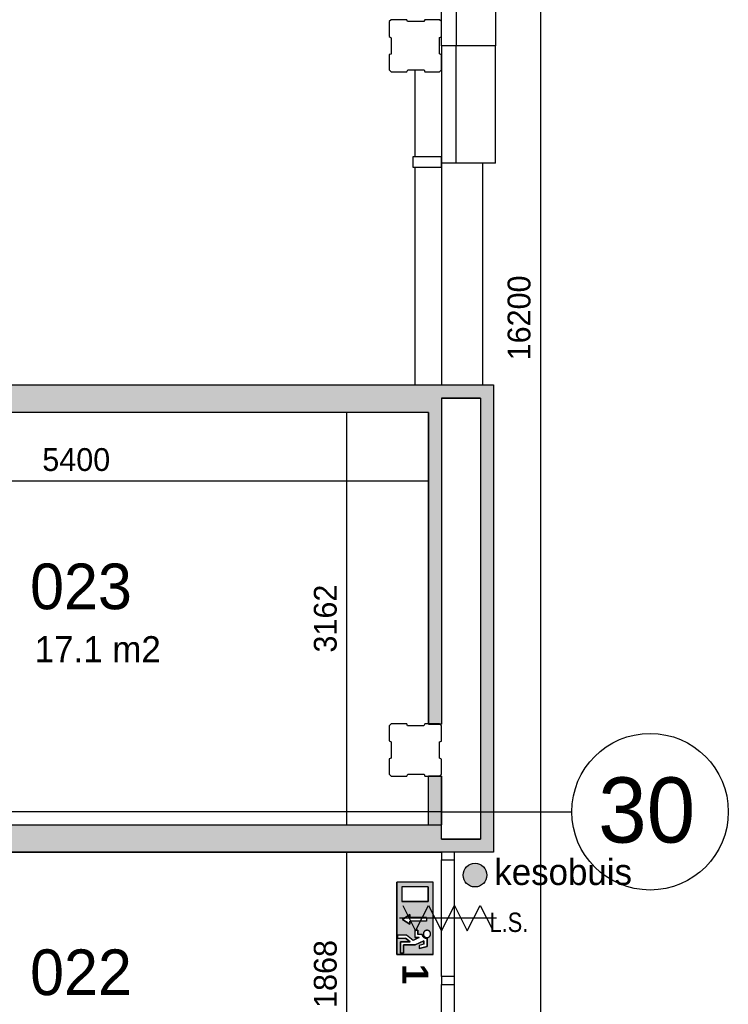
# Model space of a CAD drawing. Extents: x -1826 to 147704, y -44576 to 60962.
# Tile 50 of 75: x 138057 to 143490, y -7414 to 134. Entities that reach past the tile are written whole.
import ezdxf
from ezdxf.enums import TextEntityAlignment as Align

# ---------------------------------------------------------------- set-up
doc = ezdxf.new("R2010")
doc.units = 0
doc.header["$MEASUREMENT"] = 0
doc.header["$PDMODE"] = 35
doc.header["$PDSIZE"] = -0.5
doc.layers.get('0').update_dxf_attribs({"linetype": 'CONTINUOUS'})
doc.layers.get('DEFPOINTS').update_dxf_attribs({"linetype": 'CONTINUOUS'})
for name, color, linetype in [('-02$TEKST$$$MAAT', 252, 'CONTINUOUS'), ('AA$1A---_ARCEER', 252, 'CONTINUOUS'), ('AL21----_BUITENWAND', 252, 'CONTINUOUS'), ('AL22----_BINNENWAND', 252, 'CONTINUOUS'), ('AL31----_BUITENKOZIJN', 252, 'CONTINUOUS'), ('AM$1A---_MAATVOERING', 252, 'CONTINUOUS'), ('Betonpalen', 252, 'CONTINUOUS'), ('Brandweer', 252, 'CONTINUOUS'), ('brandweer NIEUW', 252, 'CONTINUOUS'), ('COMPARTIMENTERING', 252, 'CONTINUOUS'), ('LAYER01', 252, 'CONTINUOUS'), ('M2', 252, 'CONTINUOUS'), ('OMPARTIMENTERING', 252, 'CONTINUOUS')]:
    doc.layers.add(name, color=color, linetype=linetype)
doc.styles.add('B-01', font='b-gbp')
doc.styles.add('HELVL', font='HELVL', dxfattribs={"width": 0.8})
doc.dimstyles.new('BBA_STAND', dxfattribs={"dimtxt": 175, "dimasz": 1, "dimexe": 1, "dimexo": 0.001, "dimgap": 75, "dimtad": 1, "dimdec": 0, "dimzin": 0, "dimdsep": 46, "dimtxsty": 'B-01', "dimblk": 'NONE', "dimblk1": 'PIJL1', "dimblk2": 'NONE', "dimcen": 1, "dimse1": 1, "dimse2": 1, "dimclrd": 256, "dimclre": 256, "dimclrt": 256, "dimadec": 4, "dimazin": 0, "dimtfac": 1, "dimtdec": 0, "dimtmove": 0, "dimatfit": 2, "dimldrblk": 'PIJL1', "dimfxl": 1, "dimtfillclr": 256, "dimtolj": 1, "dimtzin": 0, "dimarcsym": 0})

# ---------------------------------------------------------------- blocks, each defined once
blk = doc.blocks.new('*D23')
at = {"layer": 'AM$1A---_MAATVOERING', "lineweight": -2, "transparency": 16777216}
blk.add_line((142049.1, 5948), (142049.1, -10252), dxfattribs=at)
at = {"layer": 'DEFPOINTS', "color": 0, "transparency": 16777216}
for p in [(141704.1, 5948), (141704.2, -10252), (142049.1, -10252)]:
    blk.add_point(p, dxfattribs=at)
at = {"layer": 'AM$1A---_MAATVOERING', "transparency": 16777216, "insert": (141886.6, -2152), "char_height": 175, "attachment_point": 5, "rotation": 90, "style": 'B-01'}
blk.add_mtext('\\A1;16200', dxfattribs=at)
blk = doc.blocks.new('_None')
blk = doc.blocks.new('PIJL1')
at = {"color": 1, "linetype": 'ByBlock'}
blk.add_line((0, 82.6), (0, -82.6), dxfattribs=at)
blk.add_solid([(-100, 16.7), (-100, -16.7), (0, 0)], dxfattribs=at)
blk = doc.blocks.new('*D83')
at = {"layer": 'AM$1A---_MAATVOERING', "lineweight": -2, "transparency": 16777216}
blk.add_line((140563.3, -2876), (140563.3, -6037.5), dxfattribs=at)
at = {"layer": 'DEFPOINTS', "color": 0, "transparency": 16777216}
for p in [(141190.2, -2876), (140563.3, -6037.5), (141190.2, -6037.5)]:
    blk.add_point(p, dxfattribs=at)
at = {"layer": 'AM$1A---_MAATVOERING', "transparency": 16777216, "insert": (140400.8, -4456.7), "char_height": 175, "attachment_point": 5, "rotation": 90, "style": 'B-01'}
blk.add_mtext('\\A1;3162', dxfattribs=at)
blk = doc.blocks.new('*D84')
at = {"layer": 'AM$1A---_MAATVOERING', "lineweight": -2, "transparency": 16777216}
blk.add_line((135790.2, -3401.5), (141190.2, -3401.5), dxfattribs=at)
at = {"layer": 'DEFPOINTS', "color": 0, "transparency": 16777216}
for p in [(141190.2, -3096.5), (135790.2, -3294.5), (141190.2, -3401.5)]:
    blk.add_point(p, dxfattribs=at)
at = {"layer": 'AM$1A---_MAATVOERING', "transparency": 16777216, "insert": (138490.2, -3239), "char_height": 175, "attachment_point": 5, "style": 'B-01'}
blk.add_mtext('\\A1;5400', dxfattribs=at)
blk = doc.blocks.new('*D85')
at = {"layer": 'AM$1A---_MAATVOERING', "lineweight": -2, "transparency": 16777216}
blk.add_line((140563.3, -6247.5), (140563.3, -8115), dxfattribs=at)
at = {"layer": 'DEFPOINTS', "color": 0, "transparency": 16777216}
for p in [(141290.2, -6247.5), (140563.3, -8115), (141290.2, -8115)]:
    blk.add_point(p, dxfattribs=at)
at = {"layer": 'AM$1A---_MAATVOERING', "transparency": 16777216, "insert": (140400.8, -7181.2), "char_height": 175, "attachment_point": 5, "rotation": 90, "style": 'B-01'}
blk.add_mtext('\\A1;1868', dxfattribs=at)

msp = doc.modelspace()

# ---------------------------------------------------------------- hatches: boundary and pattern name
at = {"layer": 'AA$1A---_ARCEER'}
h = msp.add_hatch(color=256, dxfattribs=at)
h.paths.add_polyline_path([(141189.6, -2874.7), (141189.6, -5264.7), (141289.6, -5264.7), (141289.6, -2874.7), (141289.6, -2764.7), (141589.6, -2764.7), (141589.6, -6146.2), (141289.6, -6146.2), (141289.6, -6036.2), (135797.6, -6036.2), (135790.6, -6043.2), (135790.6, -6246.2), (141289.6, -6246.2), (141689.6, -6246.2), (141689.6, -2664.7), (136789.6, -2664.7), (136789.6, -2874.7)])
h.paths.add_polyline_path([(141289.6, -6036.2), (141289.6, -5664.7), (141189.6, -5664.7), (141189.6, -6036.2)], flags=16)
at = {"layer": 'Brandweer'}
msp.add_hatch(color=256, dxfattribs=at).paths.add_polyline_path([(141548, -6514, 1), (141548, -6332, 1)])
at = {"layer": 'brandweer NIEUW'}
h = msp.add_hatch(color=256, dxfattribs=at)
h.paths.add_polyline_path([(141226, -7031.3), (141226, -6476.4), (140948.6, -6476.4), (140948.6, -7031.3)])
h.paths.add_polyline_path([(141047.4, -6725.2), (141047.4, -6748.3), (141176.9, -6748.3), (141176.9, -6776.1), (141047.4, -6776.1), (141047.4, -6799.2), (140991.9, -6762.2)], flags=16)
h.paths.add_polyline_path([(140985.6, -6624.4), (140985.6, -6513.4), (141189, -6513.4), (141189, -6624.4)], flags=16)
h.paths.add_polyline_path([(141022.5, -6883.3), (141073.8, -6923.2), (141120.9, -6901.8), (141087.3, -6901.8), (141087.3, -6846.3), (141110.4, -6846.3), (141110.4, -6878.7), (141143.6, -6878.7), (141143.9, -6878.7), (141144, -6879.1), (141144.1, -6879.5), (141144.1, -6879.9), (141144.2, -6880.3), (141144.3, -6880.6), (141144.6, -6882.2), (141145.5, -6885.4), (141146.1, -6887), (141148.8, -6892.6), (141149.1, -6893.2), (141153.6, -6898.9), (141153.8, -6899.2), (141157.3, -6902.3), (141157.8, -6902.7), (141162.9, -6906), (141163.4, -6906.2), (141172.9, -6909.5), (141173.3, -6909.6), (141180.3, -6910.2), (141179.8, -6910.2), (141179.8, -6971.2), (141119.6, -6986.2), (141119.6, -6962.4), (141156.6, -6953.1), (141156.6, -6926.2), (141088.2, -6957.3), (140999.4, -6957.3), (140999.4, -7022), (140976.3, -7022), (140976.3, -6934.2), (141050.3, -6934.2), (141014.6, -6906.4), (140953.2, -6906.4), (140953.2, -6883.3)], flags=16)
h.paths.add_polyline_path([(141160.1, -6854.4), (141161.9, -6852.9), (141162.5, -6852.2), (141162.2, -6852.5), (141165.5, -6850.2), (141165.9, -6850), (141169.1, -6848.4), (141169.3, -6848.3), (141173, -6847.1), (141175.3, -6846.7), (141175.8, -6846.5), (141179.8, -6846.3), (141183.9, -6846.6), (141188.1, -6847.5), (141188.8, -6847.8), (141192.2, -6849.1), (141193.3, -6849.8), (141195.2, -6850.9), (141196.6, -6852), (141197.2, -6852.4), (141196.8, -6852.2), (141199.5, -6854.4), (141199.7, -6854.7), (141202.1, -6857.5), (141204.4, -6861.2), (141204.8, -6862), (141205.9, -6864.7), (141206.3, -6866.1), (141206.4, -6866.3), (141206.4, -6866.1), (141206.4, -6866.2), (141207, -6868.6), (141207.6, -6873.3), (141207.5, -6872.8), (141207.4, -6876.8), (141206.7, -6880.8), (141205.4, -6884.7), (141205.4, -6884.9), (141203.5, -6888.6), (141203, -6889.2), (141201, -6892.1), (141199.9, -6893.1), (141198.2, -6894.9), (141197.6, -6895.3), (141195.2, -6897.2), (141193.7, -6898.1), (141193.3, -6898.3), (141193.4, -6898.2), (141190.4, -6899.8), (141188.5, -6900.4), (141188, -6900.6), (141188.4, -6900.4), (141185, -6901.4), (141183.9, -6901.5), (141181.1, -6901.8), (141177, -6901.7), (141173, -6901.1), (141169.1, -6899.8), (141165, -6897.7), (141165.5, -6897.9), (141162.1, -6895.6), (141159.2, -6892.7), (141156.6, -6889.5), (141154.6, -6885.9), (141153.1, -6882.1), (141153.1, -6882), (141152.2, -6878.1), (141152.1, -6875.5), (141151.9, -6874.6), (141152.3, -6869.7), (141152.5, -6868.8), (141153.3, -6865.4), (141153.8, -6864.4), (141154.6, -6862.2), (141155.8, -6860.1), (141156.6, -6858.3), (141157.2, -6857.7)], flags=16)

# ---------------------------------------------------------------- linework, layer by layer
at = {"layer": 'AL21----_BUITENWAND'}
for p, q in [((141290.2, -66), (141290.2, 864)), ((141404.2, 784), (141404.2, -66)), ((141704.2, 784), (141704.2, -66)), ((141404.2, -66), (141290.2, -66)), ((141404.2, -66), (141290.2, -66)), ((141290.2, -66), (141290.2, -996)), ((141704.2, -66), (141404.2, -66)), ((141404.2, -966), (141404.2, -66)), ((141704.2, -966), (141704.2, -66)), ((141090.2, -916), (141090.2, -251)), ((141604.2, -966), (141604.2, -2666)), ((141090.2, -2666), (141090.2, -996))]:
    msp.add_line(p, q, dxfattribs=at)
at = {"layer": 'AL22----_BINNENWAND'}
for p, q in [((141290.2, -2766), (141290.2, -2876)), ((141290.2, -6147.5), (141290.2, -6037.5))]:
    msp.add_line(p, q, dxfattribs=at)
for points in [[(136790.2, -2666), (141690.2, -2666)], [(141690.2, -2666), (141690.2, -6247.5)], [(141290.2, -2766), (141590.2, -2766), (141590.2, -6147.5), (141290.2, -6147.5)], [(141590.2, -2766), (141290.2, -2766)], [(141190.2, -2876), (136790.2, -2876)], [(141190.2, -2876), (141190.2, -5266)], [(141190.2, -5266), (141190.2, -2876)], [(141290.2, -2876), (141290.2, -5266)], [(141290.2, -2876), (141290.2, -5266)], [(141190.2, -5266), (141290.2, -5266)], [(141290.2, -5266), (141190.2, -5266)], [(141190.2, -6037.5), (141190.2, -5666)], [(141190.2, -6037.5), (141190.2, -5666)], [(141290.2, -5666), (141190.2, -5666)], [(141190.2, -5666), (141290.2, -5666)], [(141290.2, -6037.5), (141290.2, -5666)], [(141290.2, -5666), (141290.2, -6037.5)], [(135791.2, -6037.5), (141290.2, -6037.5)], [(135791.2, -6037.5), (141290.2, -6037.5)], [(141290.2, -6147.5), (141590.2, -6147.5)], [(135791.2, -6247.5), (141290.2, -6247.5)], [(141290.2, -6247.5), (135791.2, -6247.5)], [(141690.2, -6247.5), (141290.2, -6247.5)]]:
    msp.add_lwpolyline(points, dxfattribs=at)
at = {"layer": 'AL31----_BUITENKOZIJN'}
for p, q in [((141290.2, -916), (141070.2, -916)), ((141070.2, -916), (141070.2, -996)), ((141290.2, -996), (141290.2, -916)), ((141704.2, -966), (141290.2, -966)), ((141070.2, -996), (141290.2, -996)), ((141290.2, -996), (141290.2, -2666)), ((141290.2, -6247.5), (141290.2, -6307.2)), ((141389.9, -6247.5), (141290.2, -6247.5)), ((141389.9, -6307.2), (141389.9, -6247.5)), ((141290.2, -6307.2), (141389.9, -6307.2)), ((141290.2, -7201.2), (141290.2, -6307.2)), ((141389.9, -7201.2), (141389.9, -6307.2)), ((141340.2, -6754), (141140.2, -6754)), ((141290.2, -7201.2), (141290.2, -7261)), ((141389.9, -7201.2), (141290.2, -7201.2)), ((141389.9, -7261), (141389.9, -7201.2)), ((141290.2, -7261), (141389.9, -7261)), ((141290.2, -8155.2), (141290.2, -7261)), ((141389.9, -8155.2), (141389.9, -7261))]:
    msp.add_line(p, q, dxfattribs=at)
at = {"layer": 'Betonpalen'}
for points in [[(140905.3, 134), (140890.3, 119), (140890.3, 4), (140905.3, -4), (140905.3, -129), (140890.3, -134), (140890.3, -251), (140905.3, -266), (141024.3, -266), (141032.3, -251), (141157.3, -251), (141162.3, -266), (141275.3, -266), (141290.3, -251), (141290.3, -136), (141275.3, -128), (141275.3, -3), (141290.3, 2), (141290.3, 119), (141275.3, 134), (141164.3, 134), (141156.3, 119), (141031.3, 119), (141026.3, 134), (140905.3, 134)], [(140905.2, -5264.7), (140890.2, -5279.7), (140890.2, -5394.7), (140905.2, -5402.7), (140905.2, -5527.7), (140890.2, -5532.7), (140890.2, -5649.7), (140905.2, -5664.7), (141024.2, -5664.7), (141032.2, -5649.7), (141157.2, -5649.7), (141162.2, -5664.7), (141275.2, -5664.7), (141290.2, -5649.7), (141290.2, -5534.7), (141275.2, -5526.7), (141275.2, -5401.7), (141290.2, -5396.7), (141290.2, -5279.7), (141275.2, -5264.7), (141164.2, -5264.7), (141156.2, -5279.7), (141031.2, -5279.7), (141026.2, -5264.7), (140905.2, -5264.7)]]:
    msp.add_lwpolyline(points, dxfattribs=at)
at = {"layer": 'Brandweer'}
for points in [[(140993.7, -6657.2), (141092.7, -6850.7), (141191.7, -6657.2), (141290.7, -6850.7), (141389.7, -6657.2), (141488.7, -6850.7), (141587.7, -6657.2), (141686.7, -6850.7)], [(141712.7, -6754), (140967.7, -6754)]]:
    msp.add_lwpolyline(points, dxfattribs=at)
msp.add_circle((141548, -6423), 91, dxfattribs=at)
at = {"layer": 'brandweer NIEUW'}
for p, q in [((140948.6, -7031.3), (140948.6, -6476.4)), ((141226, -6476.4), (140948.6, -6476.4)), ((141226, -7031.3), (141226, -6476.4)), ((140985.6, -6513.4), (140985.6, -6624.4)), ((141189, -6513.4), (140985.6, -6513.4)), ((141189, -6513.4), (141189, -6624.4)), ((141189, -6624.4), (140985.6, -6624.4)), ((141047.4, -6725.2), (140991.9, -6762.2)), ((140991.9, -6762.2), (141047.4, -6799.2)), ((141224.2, -6754), (141024.2, -6754)), ((141047.4, -6748.3), (141047.4, -6725.2)), ((141176.9, -6748.3), (141047.4, -6748.3)), ((141176.9, -6776.1), (141047.4, -6776.1)), ((141047.4, -6799.2), (141047.4, -6776.1)), ((141087.3, -6846.3), (141087.3, -6901.8)), ((141087.3, -6846.3), (141110.4, -6846.3)), ((141110.4, -6846.3), (141110.4, -6878.7)), ((141022.5, -6883.3), (140953.2, -6883.3)), ((140953.2, -6883.3), (140953.2, -6906.4)), ((140953.2, -6906.4), (141014.6, -6906.4)), ((140976.3, -7022), (140976.3, -6934.2)), ((140976.3, -6934.2), (141050.3, -6934.2)), ((141050.3, -6934.2), (141014.6, -6906.4)), ((141074, -6923.3), (141022.5, -6883.3)), ((141120.9, -6901.8), (141073.8, -6923.2)), ((141120.9, -6901.8), (141087.3, -6901.8)), ((141156.6, -6926.2), (141088.2, -6957.3)), ((141143.9, -6878.7), (141110.4, -6878.7)), ((141156.6, -6953.1), (141156.6, -6926.2)), ((141179.8, -6910.2), (141179.8, -6971.2)), ((141088.2, -6957.3), (140999.4, -6957.3)), ((140999.4, -6957.3), (140999.4, -7022)), ((141156.6, -6953.1), (141119.6, -6962.4)), ((141119.6, -6962.4), (141119.6, -6986.2)), ((141179.8, -6971.2), (141119.6, -6986.2)), ((141226, -7031.3), (140948.6, -7031.3)), ((140999.4, -7022), (140976.3, -7022))]:
    msp.add_line(p, q, dxfattribs=at)
for points in [[(140948.6, -7031.3), (141226, -7031.3), (141226, -6476.4), (140948.6, -6476.4), (140948.6, -7031.3)], [(140985.6, -6624.4), (141189, -6624.4), (141189, -6513.4), (140985.6, -6513.4), (140985.6, -6624.4)], [(141176.9, -6748.3), (141176.9, -6776.1), (141047.4, -6776.1), (141047.4, -6799.2), (140991.9, -6762.2), (141047.4, -6725.2), (141047.4, -6748.3), (141176.9, -6748.3)], [(140976.3, -7022), (140999.4, -7022), (140999.4, -6957.3), (141088.2, -6957.3), (141156.6, -6926.2), (141156.6, -6953.1), (141119.6, -6962.4), (141119.6, -6986.2), (141179.8, -6971.2), (141179.8, -6910.2), (141173.9, -6909.7), (141171.4, -6909.2), (141168.9, -6908.5), (141166.2, -6907.5), (141162.7, -6905.9), (141159.9, -6904.2), (141158.1, -6902.9), (141155.7, -6901), (141153.9, -6899.2), (141151.4, -6896.4), (141149.4, -6893.7), (141147.7, -6890.6), (141146.3, -6887.7), (141144.9, -6883.6), (141144.2, -6880.6), (141143.6, -6878.7), (141110.4, -6878.7), (141110.4, -6846.3), (141087.3, -6846.3), (141087.3, -6901.8), (141120.9, -6901.8), (141073.8, -6923.2), (141022.5, -6883.3), (140953.2, -6883.3), (140953.2, -6906.4), (141014.6, -6906.4), (141050.3, -6934.2), (140976.3, -6934.2), (140976.3, -7022)], [(141199.4, -6854.4), (141198.4, -6853.5), (141197.4, -6852.6), (141196.3, -6851.8), (141195.2, -6851), (141194, -6850.3), (141192.8, -6849.6), (141191.6, -6849), (141190.4, -6848.4), (141189.1, -6847.9), (141187.8, -6847.5), (141186.5, -6847.1), (141185.2, -6846.9), (141183.8, -6846.6), (141182.5, -6846.5), (141181.1, -6846.4), (141179.8, -6846.3), (141178.4, -6846.4), (141177, -6846.5), (141175.7, -6846.6), (141174.3, -6846.9), (141173, -6847.1), (141171.7, -6847.5), (141170.4, -6847.9), (141169.1, -6848.4), (141167.9, -6849), (141166.7, -6849.6), (141165.5, -6850.3), (141164.3, -6851), (141163.2, -6851.8), (141162.2, -6852.6), (141161.1, -6853.5), (141160.1, -6854.4), (141159.2, -6855.4), (141158.3, -6856.5), (141157.5, -6857.5), (141156.7, -6858.7), (141156, -6859.8), (141155.3, -6861), (141154.7, -6862.2), (141154.1, -6863.5), (141153.6, -6864.7), (141153.2, -6866), (141152.8, -6867.3), (141152.6, -6868.7), (141152.3, -6870), (141152.2, -6871.3), (141152.1, -6872.7), (141152, -6874.1), (141152.1, -6875.4), (141152.2, -6876.8), (141152.3, -6878.1), (141152.6, -6879.5), (141152.8, -6880.8), (141153.2, -6882.1), (141153.6, -6883.4), (141154.1, -6884.7), (141154.7, -6885.9), (141155.3, -6887.1), (141156, -6888.3), (141156.7, -6889.5), (141157.5, -6890.6), (141158.3, -6891.7), (141159.2, -6892.7), (141160.1, -6893.7), (141161.1, -6894.6), (141162.2, -6895.5), (141163.2, -6896.3), (141164.3, -6897.1), (141165.5, -6897.9), (141166.7, -6898.5), (141167.9, -6899.1), (141169.1, -6899.7), (141170.4, -6900.2), (141171.7, -6900.6), (141173, -6901), (141174.3, -6901.3), (141175.7, -6901.5), (141177, -6901.7), (141178.4, -6901.8), (141179.8, -6901.8), (141181.1, -6901.8), (141182.5, -6901.7), (141183.8, -6901.5), (141185.2, -6901.3), (141186.5, -6901), (141187.8, -6900.6), (141189.1, -6900.2), (141190.4, -6899.7), (141191.6, -6899.1), (141192.8, -6898.5), (141194, -6897.9), (141195.2, -6897.1), (141196.3, -6896.3), (141197.4, -6895.5), (141198.4, -6894.6), (141199.4, -6893.7), (141200.3, -6892.7), (141201.2, -6891.7), (141202, -6890.6), (141202.8, -6889.5), (141203.6, -6888.3), (141204.2, -6887.1), (141204.8, -6885.9), (141205.4, -6884.7), (141205.9, -6883.4), (141206.3, -6882.1), (141206.7, -6880.8), (141207, -6879.5), (141207.2, -6878.1), (141207.4, -6876.8), (141207.5, -6875.4), (141207.5, -6874.1), (141207.5, -6872.7), (141207.4, -6871.3), (141207.2, -6870), (141207, -6868.7), (141206.7, -6867.3), (141206.3, -6866), (141205.9, -6864.7), (141205.4, -6863.4), (141204.8, -6862.2), (141204.2, -6861), (141203.6, -6859.8), (141202.8, -6858.6), (141202, -6857.5), (141201.2, -6856.5), (141200.3, -6855.4), (141199.4, -6854.4)], [(141183.8, -6901.5), (141188.5, -6900.4), (141193.6, -6898.1), (141197.5, -6895.4), (141200, -6893), (141203, -6889.3), (141205.1, -6885.4), (141206.9, -6879.7), (141207.5, -6872.4), (141206.4, -6866.2), (141204.8, -6862.1), (141203.7, -6860), (141201.9, -6857.4), (141200.1, -6855.2), (141196.7, -6852.1), (141193.2, -6849.8), (141188.9, -6847.9), (141183.1, -6846.5), (141178.9, -6846.3), (141175.3, -6846.7), (141169.7, -6848.2), (141166.3, -6849.8), (141161.9, -6852.8), (141157.7, -6857.2), (141155.8, -6860), (141153.7, -6864.4), (141152.5, -6868.8), (141152.1, -6875.5), (141153, -6881.5), (141154.6, -6885.8), (141156.4, -6889.1), (141158.8, -6892.2), (141162.2, -6895.6), (141166.2, -6898.2), (141169.5, -6899.8), (141173.7, -6901.1), (141176.5, -6901.6), (141181.1, -6901.8), (141183.8, -6901.5)], [(141179.8, -6910.2), (141179.4, -6910.2), (141178.9, -6910.2), (141178.5, -6910.2), (141178.1, -6910.1), (141177.7, -6910.1), (141177.3, -6910.1), (141176.9, -6910.1), (141176.5, -6910), (141176.1, -6910), (141175.7, -6909.9), (141175.3, -6909.9), (141174.9, -6909.9), (141174.5, -6909.8), (141174.1, -6909.7), (141173.7, -6909.7), (141173.3, -6909.6), (141172.9, -6909.5), (141172.5, -6909.4), (141172.1, -6909.4), (141171.7, -6909.3), (141171.3, -6909.2), (141170.9, -6909.1), (141170.5, -6909), (141170.1, -6908.9), (141169.7, -6908.8), (141169.3, -6908.6), (141168.9, -6908.5), (141168.6, -6908.4), (141168.2, -6908.3), (141167.8, -6908.1), (141167.4, -6908), (141167, -6907.9), (141166.6, -6907.7), (141166.3, -6907.6), (141165.9, -6907.4), (141165.5, -6907.2), (141165.1, -6907.1), (141164.8, -6906.9), (141164.4, -6906.7), (141164, -6906.6), (141163.7, -6906.4), (141163.3, -6906.2), (141162.9, -6906), (141162.6, -6905.8), (141162.2, -6905.6), (141161.9, -6905.4), (141161.5, -6905.2), (141161.2, -6905), (141160.8, -6904.8), (141160.5, -6904.6), (141160.1, -6904.4), (141159.8, -6904.2), (141159.5, -6903.9), (141159.1, -6903.7), (141158.8, -6903.5), (141158.5, -6903.2), (141158.1, -6903), (141157.8, -6902.7), (141157.5, -6902.5), (141157.2, -6902.2), (141156.8, -6902), (141156.5, -6901.7), (141156.2, -6901.5), (141155.9, -6901.2), (141155.6, -6900.9), (141155.3, -6900.6), (141155, -6900.4), (141154.7, -6900.1), (141154.4, -6899.8), (141154.1, -6899.5), (141153.8, -6899.2), (141153.6, -6898.9), (141153.3, -6898.6), (141153, -6898.3), (141152.7, -6898), (141152.5, -6897.7), (141152.2, -6897.4), (141151.9, -6897.1), (141151.7, -6896.8), (141151.4, -6896.5), (141151.2, -6896.2), (141150.9, -6895.8), (141150.7, -6895.5), (141150.5, -6895.2), (141150.2, -6894.8), (141150, -6894.5), (141149.8, -6894.2), (141149.5, -6893.8), (141149.3, -6893.5), (141149.1, -6893.1), (141148.9, -6892.8), (141148.7, -6892.4), (141148.5, -6892.1), (141148.3, -6891.7), (141148.1, -6891.4), (141147.9, -6891), (141147.7, -6890.7), (141147.5, -6890.3), (141147.3, -6889.9), (141147.1, -6889.6), (141147, -6889.2), (141146.8, -6888.8), (141146.6, -6888.5), (141146.5, -6888.1), (141146.3, -6887.7), (141146.2, -6887.3), (141146, -6887), (141145.9, -6886.6), (141145.7, -6886.2), (141145.6, -6885.8), (141145.5, -6885.4), (141145.4, -6885), (141145.2, -6884.6), (141145.1, -6884.3), (141145, -6883.9), (141144.9, -6883.5), (141144.8, -6883.1), (141144.7, -6882.7), (141144.6, -6882.3), (141144.5, -6881.9), (141144.4, -6881.5), (141144.3, -6881.1), (141144.3, -6880.7), (141144.2, -6880.3), (141144.1, -6879.9), (141144.1, -6879.5), (141144, -6879.1), (141143.9, -6878.7)]]:
    msp.add_lwpolyline(points, dxfattribs=at)
msp.add_lwpolyline([(141179.8, -6910.2), (141173.1, -6909.6), (141163.1, -6906.1), (141157.6, -6902.6), (141153.7, -6899.1), (141149, -6893), (141145.9, -6886.6), (141144.5, -6881.7), (141143.6, -6878.7), (141110.4, -6878.7), (141110.4, -6846.3), (141087.3, -6846.3), (141087.3, -6901.8), (141120.9, -6901.8), (141073.8, -6923.2), (141022.5, -6883.3), (140953.2, -6883.3), (140953.2, -6906.4), (141014.6, -6906.4), (141050.3, -6934.2), (140976.3, -6934.2), (140976.3, -7022), (140999.4, -7022), (140999.4, -6957.3), (141088.2, -6957.3), (141156.6, -6926.2), (141156.6, -6953.1), (141119.6, -6962.4), (141119.6, -6986.2), (141179.8, -6971.2)], close=True, dxfattribs=at)
at = {"layer": 'COMPARTIMENTERING'}
msp.add_circle((142890.2, -5937.5), 600, dxfattribs=at)
at = {"layer": 'OMPARTIMENTERING', "ltscale": 800}
for q in [(135891.2, -5937.5), (142290.2, -5937.5)]:
    msp.add_line((141290.2, -5937.5), q, dxfattribs=at)

# ---------------------------------------------------------------- texts
at = {"layer": '-02$TEKST$$$MAAT', "style": 'HELVL', "width": 0.8}
msp.add_text('L.S.', height=148.75, rotation=360, dxfattribs=at).set_placement((141660.3, -6784.8), align=Align.MIDDLE_LEFT)
at = {"layer": 'Brandweer', "insert": (141696, -6299), "char_height": 200, "width": 1805, "attachment_point": 1, "rotation": 360, "style": 'B-01'}
msp.add_mtext('kesobuis', dxfattribs=at)
at = {"layer": 'brandweer NIEUW', "insert": (141190.8, -7104), "char_height": 200, "width": 1805, "attachment_point": 1, "rotation": 270, "style": 'B-01'}
msp.add_mtext('{\\fArial|b1|i0|c0|p34;1}', dxfattribs=at)
at = {"layer": 'LAYER01', "style": 'B-01'}
for s, height, p in [('023', 350, (138136.2, -4385)), ('30', 500, (142492.5, -6174)), ('022', 350, (138136.2, -7343))]:
    msp.add_text(s, height=height, rotation=0, dxfattribs=at).set_placement(p)
at = {"layer": 'M2', "insert": (138172.3, -4591.5), "char_height": 200, "width": 1805, "attachment_point": 1, "rotation": 360, "style": 'B-01'}
msp.add_mtext('17.1 m2', dxfattribs=at)

# ---------------------------------------------------------------- dimensions: what is measured, and where the dimension line sits
at = {"layer": 'AM$1A---_MAATVOERING'}
for base, p1, p2, angle, picture, middle in [((142049.1, -10252), (141704.1, 5948), (141704.2, -10252), 270, '*D23', (141886.6, -2152)), ((140563.2706128, -6037.4638928), (141190.1549625, -2875.9638928), (141190.1549365, -6037.4638928), 269.9999995, '*D83', (140400.7706128, -4456.7138928)), ((141190.2, -3401.5), (135790.2, -3294.5), (141190.2, -3096.5), 360, '*D84', (138490.2, -3239)), ((140563.2705957, -8114.9638936), (141290.1549347, -6247.4638936), (141290.1549194, -8114.9638936), 269.9999995, '*D85', (140400.7705957, -7181.2138936))]:
    dim = msp.add_linear_dim(base=base, p1=p1, p2=p2, angle=angle, dimstyle='BBA_STAND', dxfattribs=at)
    dim.commit()
    dim.dimension.update_dxf_attribs({"geometry": picture, "text_midpoint": middle})

doc.saveas('drawing.dxf')
